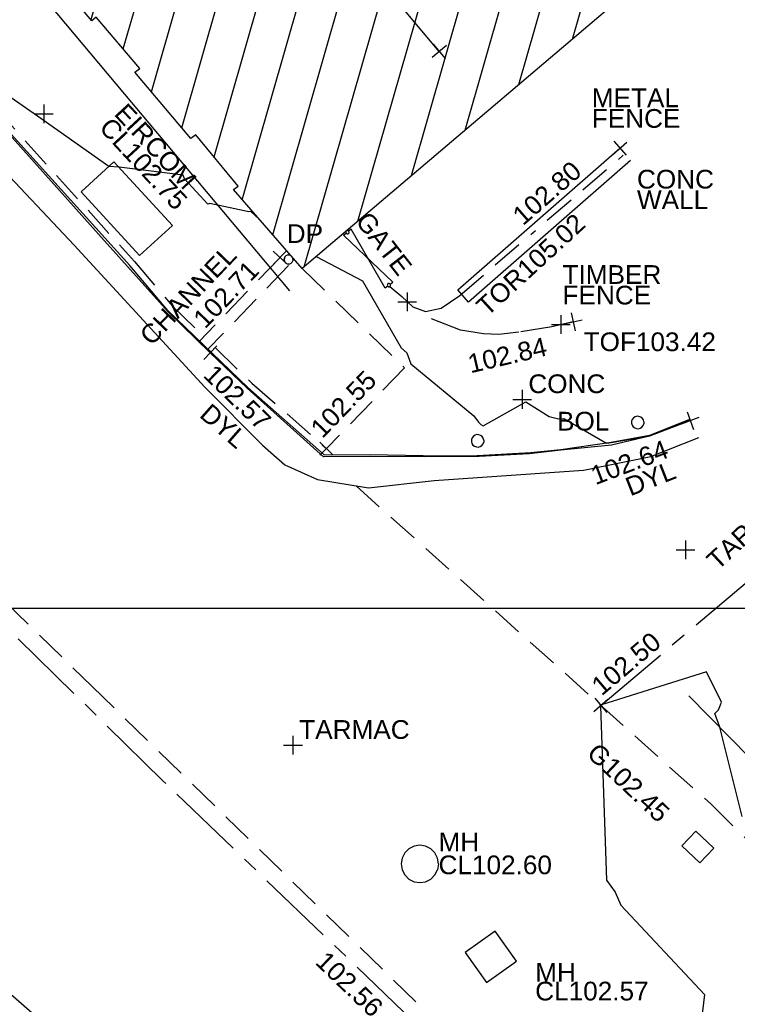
# Model space of a CAD drawing. Extents: x 635157 to 635442, y 694407 to 694910.
# Tile 74 of 104: x 635339 to 635351, y 694577 to 694593. Entities that reach past the tile are written whole.
import ezdxf

# ---------------------------------------------------------------- set-up
doc = ezdxf.new("R2010")
doc.units = 0
doc.header["$MEASUREMENT"] = 0
for name, pattern in [('BORDER', [1.75, 0.5, -0.25, 0.5, -0.25, 0, -0.25]), ('CENTER', [2, 1.25, -0.25, 0.25, -0.25]), ('DASHED', [0.75, 0.5, -0.25])]:
    doc.linetypes.add(name, pattern=pattern)
doc.layers.get('0').update_dxf_attribs({"color": 12, "linetype": 'CONTINUOUS'})
for name, color, linetype in [('BOLLARD', 132, 'CONTINUOUS'), ('BOLLARD_TXT', 132, 'CONTINUOUS'), ('BUILDING', 5, 'CONTINUOUS'), ('CHANGE_OF_SURFACE', 7, 'DASHED'), ('CHANGE_OF_SURFACE_LVL', 7, 'CONTINUOUS'), ('CHANNEL', 151, 'DASHED'), ('CHANNEL_LVL', 151, 'CONTINUOUS'), ('CHANNEL_TXT', 151, 'CONTINUOUS'), ('CONTOURS_MINOR', 132, 'CONTINUOUS'), ('DOWNPIPE', 151, 'CONTINUOUS'), ('DOWNPIPE_TXT', 151, 'CONTINUOUS'), ('EAVE', 3, 'CONTINUOUS'), ('EIRCOM_COVER', 3, 'CONTINUOUS'), ('EIRCOM_COVER_RMK', 3, 'CONTINUOUS'), ('FENCE', 32, 'BORDER'), ('FENCE_LVL', 32, 'CONTINUOUS'), ('FENCE_RMK', 32, 'CONTINUOUS'), ('FORM_LINE', 92, 'DASHED'), ('GATE', 7, 'CONTINUOUS'), ('GATE_TXT', 7, 'CONTINUOUS'), ('GULLY', 151, 'CONTINUOUS'), ('GULLY_LVL', 151, 'CONTINUOUS'), ('HATCHING', 4, 'CONTINUOUS'), ('KERB_BOTTOM', 172, 'CONTINUOUS'), ('KERB_BOTTOM_LVL', 172, 'CONTINUOUS'), ('KERB_TOP', 2, 'CONTINUOUS'), ('LAYOUTS', 9, 'CONTINUOUS'), ('MANHOLES', 12, 'CONTINUOUS'), ('MANHOLES_LVL', 12, 'CONTINUOUS'), ('MANHOLES_TXT', 12, 'CONTINUOUS'), ('MARKINGS_DASHED_WHITE', 9, 'DASHED'), ('MARKINGS_DOUBLE_YELLOW', 9, 'CONTINUOUS'), ('MARKINGS_DOUBLE_YELLOW_TXT', 9, 'CONTINUOUS'), ('MARKINGS_WHITE_LINE', 9, 'CONTINUOUS'), ('OVERHEAD_ELECTRIC', 1, 'OH_ELEC'), ('RIDGE', 6, 'CONTINUOUS'), ('RIDGE_LVL', 6, 'CONTINUOUS'), ('ROAD_CROWNLINE', 212, 'CENTER'), ('ROAD_CROWNLINE_LVL', 212, 'CONTINUOUS'), ('TEXT', 7, 'CONTINUOUS'), ('TEXT_TXT', 7, 'CONTINUOUS'), ('TOP_OF_FENCE_LEVEL', 212, 'CONTINUOUS'), ('TOP_OF_FENCE_LEVEL_TXT', 212, 'CONTINUOUS'), ('TOP_OF_RAILING_LEVEL', 212, 'CONTINUOUS'), ('TOP_OF_RAILING_LEVEL_TXT', 212, 'CONTINUOUS'), ('WALL', 12, 'CONTINUOUS'), ('WALL_LVL', 12, 'CONTINUOUS'), ('WALL_RMK', 12, 'CONTINUOUS')]:
    doc.layers.add(name, color=color, linetype=linetype)
doc.styles.add('Arial', font='arial.ttf')
doc.linetypes.add('OH_ELEC', pattern='A,4,-0.4,["OE",Arial,S=0.36,R=0,X=0,Y=-0.18],-1.2', length=5.6)

# ---------------------------------------------------------------- blocks, each defined once
blk = doc.blocks.new('MH_CIR1')
at = {"color": 0, "linetype": 'ByBlock', "flags": 128}
for points in [[(0.5, 0), (0.475, 0.154), (0.404, 0.293), (0.293, 0.404), (0.154, 0.475), (0, 0.5), (-0.154, 0.475), (-0.293, 0.404), (-0.404, 0.293), (-0.475, 0.154), (-0.5, 0), (-0.475, -0.154), (-0.404, -0.293), (-0.293, -0.404), (-0.154, -0.475), (0, -0.5), (0.154, -0.475), (0.293, -0.404), (0.404, -0.293), (0.475, -0.154)], [(0.49, 0), (0.466, 0.151), (0.396, 0.288), (0.288, 0.396), (0.151, 0.466), (0, 0.49), (-0.151, 0.466), (-0.288, 0.396), (-0.396, 0.288), (-0.466, 0.151), (-0.49, 0), (-0.466, -0.151), (-0.396, -0.288), (-0.288, -0.396), (-0.151, -0.466), (0, -0.49), (0.151, -0.466), (0.288, -0.396), (0.396, -0.288), (0.466, -0.151)], [(0.471, 0), (0.448, 0.145), (0.381, 0.276), (0.276, 0.381), (0.145, 0.448), (0, 0.471), (-0.145, 0.448), (-0.276, 0.381), (-0.381, 0.276), (-0.448, 0.145), (-0.471, 0), (-0.448, -0.145), (-0.381, -0.276), (-0.276, -0.381), (-0.145, -0.448), (0, -0.471), (0.145, -0.448), (0.276, -0.381), (0.381, -0.276), (0.448, -0.145)], [(0.471, 0), (0.448, -0.145)], [(0.49, 0), (0.466, -0.151)], [(0.5, 0), (0.475, -0.154)]]:
    blk.add_lwpolyline(points, dxfattribs=at)
blk = doc.blocks.new('SPOT')
at = {"color": 0, "linetype": 'ByBlock', "flags": 128}
for points in [[(-0.5, 0), (0.5, 0)], [(0, 0.5), (0, -0.5)]]:
    blk.add_lwpolyline(points, dxfattribs=at)
blk = doc.blocks.new('GATE')
at = {"color": 0, "linetype": 'ByBlock', "flags": 128}
for points in [[(-0.450902, 0), (-0.451904, 0.007014), (-0.455912, 0.014028), (-0.460922, 0.019038), (-0.467936, 0.023046), (-0.475952, 0.024048), (-0.482966, 0.023046), (-0.48998, 0.019038), (-0.49499, 0.014028), (-0.498998, 0.007014), (-0.5, 0), (-0.498998, -0.007014), (-0.49499, -0.014028), (-0.48998, -0.019038), (-0.482966, -0.023046), (-0.475952, -0.024048), (-0.467936, -0.023046), (-0.460922, -0.019038), (-0.455912, -0.014028), (-0.451904, -0.007014)], [(-0.475952, 0.024048), (-0.475952, 0.078156), (0.475952, -0.078156), (0.475952, -0.024048)], [(-0.475952, -0.024048), (-0.475952, -0.078156), (0.475952, 0.078156), (0.475952, 0.024048)], [(-0.450902, 0), (-0.451904, -0.007014)], [(0.5, 0), (0.498998, 0.007014), (0.49499, 0.014028), (0.48998, 0.019038), (0.482966, 0.023046), (0.475952, 0.024048), (0.467936, 0.023046), (0.460922, 0.019038), (0.455912, 0.014028), (0.451904, 0.007014), (0.450902, 0), (0.451904, -0.007014), (0.455912, -0.014028), (0.460922, -0.019038), (0.467936, -0.023046), (0.475952, -0.024048), (0.482966, -0.023046), (0.48998, -0.019038), (0.49499, -0.014028), (0.498998, -0.007014)], [(0.5, 0), (0.498998, -0.007014)]]:
    blk.add_lwpolyline(points, dxfattribs=at)
blk = doc.blocks.new('CIRCL')
at = {"color": 0, "linetype": 'ByBlock', "flags": 128}
for points in [[(0.5, 0), (0.475, 0.154), (0.404, 0.293), (0.293, 0.404), (0.154, 0.475), (0, 0.5), (-0.154, 0.475), (-0.293, 0.404), (-0.404, 0.293), (-0.475, 0.154), (-0.5, 0), (-0.475, -0.154), (-0.404, -0.293), (-0.293, -0.404), (-0.154, -0.475), (0, -0.5), (0.154, -0.475), (0.293, -0.404), (0.404, -0.293), (0.475, -0.154)], [(0.5, 0), (0.475, -0.154)]]:
    blk.add_lwpolyline(points, dxfattribs=at)

msp = doc.modelspace()

# ---------------------------------------------------------------- hatches: boundary and pattern name
at = {"layer": 'HATCHING'}
h = msp.add_hatch(dxfattribs=at)
h.set_pattern_fill('ANSI31', color=256, scale=5, angle=29)
h.paths.add_polyline_path([(635383.126, 694537.127), (635382.391, 694536.475), (635381.168, 694537.559), (635378.803, 694539.603), (635377.697, 694540.605), (635376.515, 694541.589), (635376.514, 694541.59), (635376.065, 694542.029), (635373.987, 694543.865), (635373.671, 694544.157), (635373.693, 694544.198), (635373.551, 694544.328), (635373.524, 694544.32), (635373.178, 694544.642), (635373.159, 694544.718), (635372.124, 694545.63), (635372.1, 694545.61), (635371.283, 694546.33), (635371.227, 694546.318), (635369.901, 694547.492), (635369.938, 694547.529), (635369.546, 694547.897), (635369.499, 694547.853), (635368.188, 694549.046), (635368.212, 694549.07), (635368.073, 694549.191), (635368.092, 694549.213), (635367.926, 694549.353), (635367.877, 694549.313), (635367.688, 694549.495), (635364.724, 694552.073), (635361.764, 694554.59), (635361.016, 694555.235), (635357.697, 694551.62), (635390.62, 694521.424), (635394.389, 694524.659), (635390.764, 694528.774), (635386.933, 694532.877)])
h.paths.add_polyline_path([(635375.04, 694542.238), (635375.038, 694542.236), (635375.047, 694542.235)], flags=16)
h.paths.add_polyline_path([(635375.144, 694542.302), (635375.145, 694542.303), (635375.145, 694542.305)], flags=16)
h.paths.add_polyline_path([(635375.023, 694542.248), (635375.009, 694542.261), (635375.114, 694542.367), (635375.129, 694542.354)], flags=16)
h.paths.add_polyline_path([(635374.783, 694542.419), (635374.781, 694542.417), (635374.79, 694542.416)], flags=16)
h.paths.add_polyline_path([(635374.887, 694542.483), (635374.888, 694542.484), (635374.888, 694542.486)], flags=16)
h.paths.add_polyline_path([(635374.766, 694542.429), (635374.752, 694542.442), (635374.857, 694542.548), (635374.872, 694542.535)], flags=16)
h.paths.add_polyline_path([(635392.055, 694548.539), (635387.634, 694544.147), (635388.401, 694543.446), (635391.278, 694540.784), (635393.592, 694538.676), (635395.105, 694537.24), (635396.963, 694535.426), (635399.097, 694533.362), (635400.928, 694531.6), (635403.176, 694529.45), (635405.722, 694526.928), (635409.553, 694522.994), (635413.791, 694527.117)])
h.paths.add_polyline_path([(635375.884, 694562.701), (635372.131, 694558.679), (635373.989, 694556.946), (635376.276, 694554.813), (635380.019, 694551.291), (635381.717, 694549.708), (635383.835, 694547.728), (635385.857, 694545.85), (635390.685, 694550.853)])
h.paths.add_polyline_path([(635363.024, 694587.399), (635356.617, 694581.318), (635356.773, 694581.157), (635356.004, 694580.237), (635355.585, 694579.218), (635355.426, 694578.119), (635355.577, 694577.002), (635355.984, 694576.012), (635356.678, 694575.139), (635356.485, 694574.958), (635356.693, 694574.735), (635356.754, 694574.799), (635358.757, 694572.674), (635358.7, 694572.622), (635358.909, 694572.399), (635358.962, 694572.456), (635360.656, 694570.655), (635361.072, 694570.225), (635361.009, 694570.162), (635361.215, 694569.938), (635361.283, 694569.994), (635363.472, 694567.669), (635363.411, 694567.617), (635363.617, 694567.394), (635363.675, 694567.448), (635365.854, 694565.13), (635365.798, 694565.078), (635366.007, 694564.862), (635366.068, 694564.916), (635367.636, 694563.237), (635368.156, 694562.701), (635368.092, 694562.642), (635368.313, 694562.412), (635368.377, 694562.463), (635370.712, 694560.002), (635370.654, 694559.955), (635370.864, 694559.74), (635376.69, 694565.287)])
h.paths.add_polyline_path([(635340.843, 694609.097), (635310.668, 694641.242), (635260.998, 694711.13), (635254.794, 694707.967), (635254.982, 694707.577), (635255.037, 694707.594), (635255.163, 694707.314), (635255.303, 694707.369), (635255.766, 694706.482), (635255.619, 694706.411), (635256.092, 694705.42), (635256.628, 694704.271), (635257.33, 694702.895), (635257.783, 694701.937), (635258.364, 694700.775), (635258.996, 694699.481), (635259.124, 694699.553), (635259.626, 694698.518), (635259.497, 694698.455), (635260.193, 694697.018), (635260.144, 694696.981), (635260.329, 694696.616), (635260.381, 694696.631), (635261.009, 694695.748), (635262.602, 694693.558), (635263.275, 694692.54), (635263.528, 694692.702), (635264.494, 694691.381), (635264.227, 694691.194), (635264.297, 694691.118), (635264.252, 694691.086), (635265.225, 694689.727), (635267.498, 694686.442), (635267.479, 694686.428), (635267.607, 694686.268), (635267.788, 694686.376), (635269.1, 694684.707), (635268.869, 694684.547), (635269.504, 694683.685), (635269.543, 694683.712), (635270.354, 694682.607), (635270.491, 694682.511), (635270.671, 694682.43), (635270.847, 694682.401), (635271.107, 694682.488), (635271.918, 694681.42), (635272.84, 694680.278), (635272.364, 694679.954), (635272.854, 694679.329), (635272.812, 694679.297), (635272.932, 694679.124), (635273.014, 694679.177), (635273.648, 694678.217), (635273.694, 694678.243), (635274.241, 694677.393), (635274.322, 694677.452), (635274.91, 694676.606), (635274.861, 694676.575), (635274.92, 694676.482), (635276.416, 694674.246), (635277.193, 694673.114), (635278.058, 694671.847), (635279.242, 694670.079), (635279.079, 694669.979), (635279.249, 694669.748), (635279.32, 694669.803), (635279.542, 694669.455), (635279.651, 694669.54), (635282.053, 694666.055), (635281.964, 694665.988), (635282.084, 694665.805), (635282.134, 694665.84), (635282.536, 694665.275), (635282.487, 694665.236), (635282.613, 694665.058), (635282.682, 694665.104), (635283.819, 694663.481), (635283.741, 694663.42), (635283.859, 694663.248), (635283.93, 694663.291), (635284.117, 694662.979), (635284.029, 694662.9), (635284.165, 694662.734), (635284.275, 694662.815), (635285.778, 694660.802), (635285.666, 694660.718), (635285.705, 694660.654), (635285.764, 694660.703), (635286.193, 694660.137), (635286.93, 694659.112), (635288.509, 694656.867), (635289.051, 694656.088), (635290.225, 694654.445), (635290.724, 694653.781), (635292.372, 694651.445), (635293.989, 694649.178), (635296.004, 694646.335), (635295.947, 694646.294), (635296.987, 694644.887), (635298.142, 694643.179), (635299.048, 694641.89), (635299.21, 694641.681), (635300.475, 694640.048), (635301.031, 694639.284), (635302.386, 694637.532), (635304.433, 694634.847), (635304.403, 694634.821), (635304.583, 694634.617), (635304.626, 694634.651), (635306.232, 694632.553), (635306.822, 694631.695), (635306.918, 694631.74), (635306.955, 694631.718), (635307.058, 694631.782), (635307.945, 694630.615), (635308.029, 694630.507), (635308.555, 694629.816), (635308.651, 694629.703), (635308.717, 694629.612), (635309.21, 694628.764), (635309.273, 694628.57), (635309.343, 694628.377), (635309.955, 694627.62), (635311.07, 694628.5), (635311.462, 694627.992), (635311.401, 694627.955), (635311.521, 694627.794), (635311.582, 694627.838), (635312.298, 694626.916), (635312.23, 694626.858), (635312.347, 694626.703), (635312.411, 694626.747), (635313.011, 694625.977), (635312.943, 694625.923), (635313.061, 694625.762), (635313.122, 694625.806), (635313.639, 694625.127), (635313.58, 694625.083), (635313.691, 694624.924), (635313.764, 694624.97), (635314.35, 694624.186), (635314.284, 694624.142), (635314.403, 694623.987), (635314.462, 694624.024), (635315.019, 694623.294), (635314.962, 694623.257), (635315.075, 694623.095), (635315.122, 694623.129), (635315.752, 694622.303), (635315.693, 694622.247), (635315.82, 694622.102), (635315.889, 694622.154), (635316.357, 694621.544), (635317.722, 694619.845), (635318.742, 694618.632), (635319.225, 694618.053), (635319.524, 694617.632), (635320.928, 694615.953), (635322.544, 694614.007), (635323.254, 694613.14), (635323.203, 694613.102), (635323.369, 694612.916), (635323.489, 694613.036), (635325.36, 694610.767), (635325.953, 694610.086), (635325.771, 694609.939), (635325.938, 694609.75), (635326.002, 694609.776), (635327.112, 694608.412), (635328.448, 694606.818), (635329.242, 694605.88), (635329.34, 694605.73), (635329.773, 694605.271), (635329.862, 694605.34), (635331.264, 694603.652), (635331.085, 694603.49), (635331.153, 694603.397), (635331.247, 694603.446), (635331.543, 694603.11), (635331.433, 694603.021), (635331.597, 694602.826), (635331.705, 694602.906), (635332.418, 694602.056), (635332.994, 694601.365), (635335.075, 694598.87), (635334.94, 694598.76), (635335.115, 694598.559), (635335.237, 694598.656), (635335.362, 694598.51), (635335.332, 694598.483), (635336.798, 694596.765), (635336.874, 694596.826), (635337.55, 694596.014), (635337.477, 694595.946), (635339.6, 694593.424), (635340.215, 694592.695), (635340.284, 694592.75), (635340.984, 694591.926), (635340.903, 694591.872), (635341.801, 694590.804), (635341.881, 694590.867), (635342.556, 694590.041), (635342.482, 694589.987), (635343.585, 694588.723), (635344.318, 694589.348), (635353.835, 694597.429)])
h.paths.add_polyline_path([(635382.744, 694536.758), (635383.892, 694535.484), (635384.233, 694535.791), (635383.086, 694537.065)], flags=24)
h.paths.add_polyline_path([(635381.965, 694534.404), (635383.024, 694533.025), (635383.388, 694533.305), (635382.33, 694534.683)], flags=24)
h.paths.add_polyline_path([(635372.431, 694540.666), (635373.727, 694539.508), (635374.034, 694539.851), (635372.738, 694541.009)], flags=24)
h.paths.add_polyline_path([(635365.816, 694546.463), (635367.09, 694545.282), (635367.402, 694545.619), (635366.128, 694546.8)], flags=24)
h.paths.add_polyline_path([(635359.556, 694551.748), (635360.86, 694550.599), (635361.164, 694550.944), (635359.86, 694552.093)], flags=24)
h.paths.add_polyline_path([(635393.406, 694524.392), (635394.138, 694524.392), (635394.138, 694524.842), (635393.406, 694524.842)], flags=24)
h.paths.add_polyline_path([(635373.073, 694543.169), (635373.806, 694543.169), (635373.806, 694543.619), (635373.073, 694543.619)], flags=24)
h.paths.add_polyline_path([(635366.503, 694549.035), (635367.235, 694549.035), (635367.235, 694549.485), (635366.503, 694549.485)], flags=24)
h.paths.add_polyline_path([(635374.002, 694541.799), (635374.897, 694541.799), (635374.897, 694542.249), (635374.002, 694542.249)], flags=24)
h.paths.add_polyline_path([(635380.612, 694536.067), (635382.608, 694536.067), (635382.608, 694536.533), (635380.612, 694536.533)], flags=24)
h.paths.add_polyline_path([(635361.368, 694554.115), (635362.457, 694553.216), (635362.753, 694553.576), (635361.664, 694554.474)], flags=24)
h.paths.add_polyline_path([(635371.614, 694545.258), (635372.643, 694544.29), (635372.962, 694544.629), (635371.933, 694545.597)], flags=24)
h.paths.add_polyline_path([(635378.099, 694539.452), (635379.136, 694538.494), (635379.452, 694538.836), (635378.415, 694539.794)], flags=24)
h.paths.add_polyline_path([(635385.395, 694533.514), (635386.396, 694532.517), (635386.725, 694532.847), (635385.724, 694533.844)], flags=24)
h.paths.add_polyline_path([(635389.274, 694529.463), (635390.229, 694528.423), (635390.572, 694528.738), (635389.616, 694529.778)], flags=24)
h.paths.add_polyline_path([(635387.681, 694544.171), (635388.946, 694543.014), (635389.256, 694543.353), (635387.991, 694544.51)], flags=24)
h.paths.add_polyline_path([(635394.829, 694537.606), (635396.057, 694536.41), (635396.378, 694536.74), (635395.149, 694537.936)], flags=24)
h.paths.add_polyline_path([(635408.09, 694524.636), (635409.301, 694523.422), (635409.627, 694523.747), (635408.416, 694524.961)], flags=24)
h.paths.add_polyline_path([(635390.548, 694545.749), (635391.829, 694544.575), (635392.14, 694544.914), (635390.859, 694546.088)], flags=24)
h.paths.add_polyline_path([(635397.846, 694539.777), (635399.094, 694538.569), (635399.414, 694538.899), (635398.166, 694540.108)], flags=24)
h.paths.add_polyline_path([(635404.16, 694532.598), (635405.384, 694531.365), (635405.71, 694531.689), (635404.486, 694532.922)], flags=24)
h.paths.add_polyline_path([(635394.539, 694537.736), (635395.271, 694537.736), (635395.271, 694538.186), (635394.539, 694538.186)], flags=25)
h.paths.add_polyline_path([(635390.658, 694541.517), (635391.702, 694540.565), (635392.015, 694540.909), (635390.972, 694541.861)], flags=24)
h.paths.add_polyline_path([(635398.212, 694534.418), (635399.253, 694533.464), (635399.568, 694533.807), (635398.526, 694534.761)], flags=24)
h.paths.add_polyline_path([(635406.678, 694526.264), (635407.691, 694525.28), (635408.016, 694525.614), (635407.002, 694526.598)], flags=24)
h.paths.add_polyline_path([(635372.537, 694558.388), (635373.787, 694557.214), (635374.102, 694557.549), (635372.852, 694558.723)], flags=24)
h.paths.add_polyline_path([(635375.46, 694560.145), (635376.727, 694558.956), (635377.042, 694559.292), (635375.774, 694560.48)], flags=24)
h.paths.add_polyline_path([(635385.524, 694550.725), (635386.792, 694549.536), (635387.106, 694549.872), (635385.839, 694551.06)], flags=24)
h.paths.add_polyline_path([(635385.34, 694546.201), (635386.072, 694546.201), (635386.072, 694546.651), (635385.34, 694546.651)], flags=25)
h.paths.add_polyline_path([(635372.71, 694558.5), (635374.473, 694558.5), (635374.473, 694558.966), (635372.71, 694558.966)], flags=24)
h.paths.add_polyline_path([(635375.135, 694556.049), (635376.179, 694555.097), (635376.493, 694555.441), (635375.449, 694556.393)], flags=24)
h.paths.add_polyline_path([(635381.928, 694549.628), (635382.961, 694548.665), (635383.279, 694549.006), (635382.245, 694549.968)], flags=24)
h.paths.add_polyline_path([(635368.921, 694560.667), (635370.096, 694559.419), (635370.431, 694559.735), (635369.255, 694560.983)], flags=9)
h.paths.add_polyline_path([(635373.432, 694566.114), (635374.592, 694564.82), (635374.934, 694565.126), (635373.775, 694566.421)], flags=24)
h.paths.add_polyline_path([(635358.701, 694582.255), (635359.861, 694580.96), (635360.203, 694581.267), (635359.044, 694582.561)], flags=24)
h.paths.add_polyline_path([(635371.083, 694559.997), (635372.004, 694559.085), (635372.332, 694559.415), (635371.411, 694560.327)], flags=9)
h.paths.add_polyline_path([(635358.317, 694572.055), (635359.314, 694571.088), (635359.638, 694571.422), (635358.641, 694572.389)], flags=25)
h.paths.add_polyline_path([(635359.634, 694572.058), (635360.605, 694571.032), (635360.943, 694571.352), (635359.972, 694572.378)], flags=24)
h.paths.add_polyline_path([(635366.612, 694564.608), (635367.582, 694563.581), (635367.921, 694563.901), (635366.951, 694564.928)], flags=24)
h.paths.add_polyline_path([(635277.397, 694671.63), (635278.358, 694670.21), (635278.738, 694670.467), (635277.778, 694671.887)], flags=25)
h.paths.add_polyline_path([(635289.693, 694653.977), (635290.679, 694652.575), (635291.055, 694652.839), (635290.068, 694654.241)], flags=25)
h.paths.add_polyline_path([(635321.171, 694614.358), (635322.266, 694613.039), (635322.619, 694613.332), (635321.524, 694614.652)], flags=25)
h.paths.add_polyline_path([(635326.786, 694607.556), (635327.879, 694606.235), (635328.233, 694606.528), (635327.141, 694607.849)], flags=25)
h.paths.add_polyline_path([(635334.893, 694597.806), (635335.995, 694596.492), (635336.347, 694596.787), (635335.245, 694598.101)], flags=25)
h.paths.add_polyline_path([(635328.987, 694605.239), (635330.079, 694603.916), (635330.433, 694604.209), (635329.342, 694605.531)], flags=25)
h.paths.add_polyline_path([(635310.623, 694628.146), (635311.638, 694626.764), (635312.009, 694627.037), (635310.993, 694628.418)], flags=25)
h.paths.add_polyline_path([(635308.013, 694629.017), (635309.051, 694627.653), (635309.417, 694627.931), (635308.379, 694629.296)], flags=25)
h.paths.add_polyline_path([(635287.822, 694656.716), (635288.803, 694655.31), (635289.18, 694655.573), (635288.199, 694656.979)], flags=25)
h.paths.add_polyline_path([(635289.3, 694661.422), (635290.306, 694660.008), (635290.674, 694660.27), (635289.668, 694661.684)], flags=24)
h.paths.add_polyline_path([(635287.328, 694664.72), (635288.335, 694663.307), (635288.703, 694663.569), (635287.696, 694664.982)], flags=24)
h.paths.add_polyline_path([(635276.791, 694679.468), (635277.799, 694678.053), (635278.174, 694678.32), (635277.165, 694679.735)], flags=24)
h.paths.add_polyline_path([(635263.589, 694698.107), (635264.562, 694696.668), (635264.943, 694696.925), (635263.969, 694698.365)], flags=24)
h.paths.add_polyline_path([(635300.234, 694646.926), (635301.227, 694645.5), (635301.604, 694645.763), (635300.611, 694647.189)], flags=24)
h.paths.add_polyline_path([(635314.377, 694630.573), (635315.421, 694629.184), (635315.789, 694629.46), (635314.745, 694630.85)], flags=24)
h.paths.add_polyline_path([(635302.728, 694644.374), (635303.77, 694642.983), (635304.138, 694643.258), (635303.097, 694644.65)], flags=24)
h.paths.add_polyline_path([(635306.117, 694640.277), (635307.141, 694638.874), (635307.513, 694639.145), (635306.488, 694640.548)], flags=24)
h.paths.add_polyline_path([(635321.417, 694621.193), (635322.521, 694619.851), (635322.876, 694620.143), (635321.772, 694621.485)], flags=24)
h.paths.add_polyline_path([(635326.11, 694614.754), (635327.214, 694613.412), (635327.569, 694613.704), (635326.465, 694615.046)], flags=24)
h.paths.add_polyline_path([(635332.721, 694606.876), (635333.831, 694605.539), (635334.185, 694605.833), (635333.075, 694607.17)], flags=24)
h.paths.add_polyline_path([(635339.319, 694599.986), (635340.436, 694598.655), (635340.788, 694598.95), (635339.671, 694600.282)], flags=24)
h.paths.add_polyline_path([(635344.525, 694593.796), (635345.642, 694592.464), (635345.994, 694592.759), (635344.877, 694594.091)], flags=24)
h.paths.add_polyline_path([(635344.311, 694589.488), (635345.109, 694588.467), (635345.476, 694588.754), (635344.677, 694589.775)], flags=9)
h.paths.add_polyline_path([(635323.733, 694611.065), (635324.661, 694609.969), (635325.016, 694610.27), (635324.088, 694611.366)], flags=25)
h.paths.add_polyline_path([(635296.758, 694643.381), (635297.593, 694642.213), (635297.971, 694642.483), (635297.136, 694643.651)], flags=25)
h.paths.add_polyline_path([(635294.822, 694647.95), (635295.559, 694647.95), (635295.559, 694648.416), (635294.822, 694648.416)], flags=25)
h.paths.add_polyline_path([(635290.196, 694654.343), (635290.928, 694654.343), (635290.928, 694654.793), (635290.196, 694654.793)], flags=25)
h.paths.add_polyline_path([(635294.588, 694648.28), (635295.32, 694648.28), (635295.32, 694648.73), (635294.588, 694648.73)], flags=25)
h.paths.add_polyline_path([(635306.518, 694632.205), (635307.25, 694632.205), (635307.25, 694632.655), (635306.518, 694632.655)], flags=24)
h.paths.add_polyline_path([(635317.842, 694619.703), (635318.574, 694619.703), (635318.574, 694620.153), (635317.842, 694620.153)], flags=25)
h.paths.add_polyline_path([(635329.711, 694605.428), (635330.444, 694605.428), (635330.444, 694605.878), (635329.711, 694605.878)], flags=24)
h.paths.add_polyline_path([(635343.261, 694589.056), (635343.993, 694589.056), (635343.993, 694589.506), (635343.261, 694589.506)], flags=25)
h.paths.add_polyline_path([(635309.576, 694628.379), (635310.617, 694628.379), (635310.617, 694628.844), (635309.576, 694628.844)], flags=24)
h.paths.add_polyline_path([(635340.2, 694590.968), (635341.541, 694589.522), (635341.882, 694589.838), (635340.541, 694591.284)], flags=25)
h.paths.add_polyline_path([(635340.442, 694591.192), (635341.687, 694589.849), (635342.028, 694590.166), (635340.783, 694591.509)], flags=25)
h.paths.add_polyline_path([(635286.101, 694660.506), (635286.917, 694659.353), (635287.297, 694659.622), (635286.481, 694660.775)], flags=24)
h.paths.add_polyline_path([(635289.117, 694656.561), (635289.897, 694655.383), (635290.285, 694655.64), (635289.505, 694656.818)], flags=24)
h.paths.add_polyline_path([(635292.723, 694652.123), (635293.489, 694650.936), (635293.88, 694651.188), (635293.115, 694652.375)], flags=24)
h.paths.add_polyline_path([(635295.154, 694647.899), (635295.962, 694646.741), (635296.343, 694647.007), (635295.536, 694648.166)], flags=24)
h.paths.add_polyline_path([(635301.236, 694639.307), (635302.063, 694638.162), (635302.44, 694638.434), (635301.614, 694639.58)], flags=24)
h.paths.add_polyline_path([(635305.299, 694634.449), (635306.127, 694633.305), (635306.504, 694633.578), (635305.676, 694634.722)], flags=24)
h.paths.add_polyline_path([(635308.082, 694631.11), (635308.937, 694629.986), (635309.308, 694630.268), (635308.453, 694631.392)], flags=24)
h.paths.add_polyline_path([(635311.392, 694628.453), (635312.221, 694627.31), (635312.598, 694627.583), (635311.768, 694628.726)], flags=24)
h.paths.add_polyline_path([(635312.542, 694627.118), (635313.388, 694625.987), (635313.761, 694626.267), (635312.914, 694627.397)], flags=24)
h.paths.add_polyline_path([(635316.603, 694621.593), (635317.465, 694620.474), (635317.834, 694620.758), (635316.972, 694621.877)], flags=24)
h.paths.add_polyline_path([(635319.39, 694617.975), (635320.316, 694616.908), (635320.668, 694617.214), (635319.742, 694618.28)], flags=24)
h.paths.add_polyline_path([(635322.822, 694613.451), (635323.56, 694613.451), (635323.56, 694613.917), (635322.822, 694613.917)], flags=25)
h.paths.add_polyline_path([(635325.193, 694611.233), (635326.081, 694610.134), (635326.443, 694610.427), (635325.555, 694611.526)], flags=24)
h.paths.add_polyline_path([(635328.547, 694606.999), (635329.5, 694605.957), (635329.844, 694606.271), (635328.891, 694607.313)], flags=24)
h.paths.add_polyline_path([(635330.018, 694605.16), (635330.94, 694604.09), (635331.293, 694604.393), (635330.371, 694605.464)], flags=24)
h.paths.add_polyline_path([(635332.93, 694601.622), (635333.842, 694600.543), (635334.197, 694600.844), (635333.286, 694601.923)], flags=24)
h.paths.add_polyline_path([(635338.789, 694594.985), (635339.747, 694593.947), (635340.09, 694594.263), (635339.131, 694595.301)], flags=24)
h.paths.add_polyline_path([(635271.708, 694679.383), (635272.751, 694678.025), (635273.109, 694678.301), (635272.066, 694679.658)], flags=25)
h.paths.add_polyline_path([(635283.749, 694662.265), (635284.714, 694660.848), (635285.094, 694661.106), (635284.129, 694662.524)], flags=25)
h.paths.add_polyline_path([(635267.26, 694685.32), (635268.305, 694683.96), (635268.669, 694684.24), (635267.625, 694685.6)], flags=25)
h.paths.add_polyline_path([(635258.819, 694698.181), (635259.576, 694696.643), (635259.989, 694696.846), (635259.231, 694698.384)], flags=25)
h.paths.add_polyline_path([(635254.141, 694707.654), (635254.898, 694706.116), (635255.31, 694706.319), (635254.553, 694707.857)], flags=9)
h.paths.add_polyline_path([(635261.038, 694702.064), (635261.816, 694700.513), (635262.22, 694700.715), (635261.442, 694702.266)], flags=24)
h.paths.add_polyline_path([(635257.727, 694708.913), (635258.469, 694707.341), (635258.885, 694707.537), (635258.143, 694709.109)], flags=24)
h.paths.add_polyline_path([(635272.596, 694679.499), (635273.474, 694680.057), (635273.224, 694680.45), (635272.346, 694679.892)], flags=25)
h.paths.add_polyline_path([(635282.458, 694665.472), (635283.283, 694664.325), (635283.661, 694664.597), (635282.836, 694665.744)], flags=24)
h.paths.add_polyline_path([(635280.995, 694668.931), (635281.819, 694667.784), (635282.197, 694668.055), (635281.373, 694669.203)], flags=24)
h.paths.add_polyline_path([(635277.625, 694673.751), (635278.387, 694672.561), (635278.779, 694672.812), (635278.017, 694674.002)], flags=24)
h.paths.add_polyline_path([(635274.282, 694677.729), (635275.121, 694676.592), (635275.496, 694676.869), (635274.657, 694678.005)], flags=24)
h.paths.add_polyline_path([(635273.195, 694679.797), (635274.051, 694678.674), (635274.422, 694678.956), (635273.565, 694680.079)], flags=24)
h.paths.add_polyline_path([(635271.568, 694682.18), (635272.401, 694681.039), (635272.777, 694681.314), (635271.944, 694682.455)], flags=24)
h.paths.add_polyline_path([(635265.934, 694690.424), (635266.72, 694689.25), (635267.107, 694689.509), (635266.321, 694690.683)], flags=24)
h.paths.add_polyline_path([(635263.542, 694692.787), (635264.367, 694691.64), (635264.745, 694691.912), (635263.92, 694693.059)], flags=24)
h.paths.add_polyline_path([(635259.047, 694699.801), (635259.71, 694698.554), (635260.122, 694698.773), (635259.458, 694700.02)], flags=24)
h.paths.add_polyline_path([(635256.657, 694704.671), (635257.329, 694703.429), (635257.738, 694703.651), (635257.066, 694704.893)], flags=24)
h.paths.add_polyline_path([(635255.185, 694707.631), (635255.853, 694706.387), (635256.264, 694706.607), (635255.595, 694707.852)], flags=24)
h.paths.add_polyline_path([(635285.757, 694661.734), (635286.652, 694661.734), (635286.652, 694662.184), (635285.757, 694662.184)], flags=24)
h.paths.add_polyline_path([(635256.761, 694701.55), (635257.738, 694699.836), (635258.143, 694700.067), (635257.166, 694701.781)], flags=25)
h.paths.add_polyline_path([(635257.048, 694701.714), (635257.575, 694700.79), (635257.979, 694701.02), (635257.452, 694701.944)], flags=25)

# ---------------------------------------------------------------- linework, layer by layer
at = {"layer": 'BUILDING'}
msp.add_polyline3d([(635353.835, 694597.429, 102.806), (635344.318, 694589.348, 102.825), (635343.585, 694588.723, 102.717), (635342.482, 694589.987, 102.77), (635342.556, 694590.041, 102.777), (635341.881, 694590.867, 102.78), (635341.801, 694590.804, 102.773), (635340.903, 694591.872, 102.795), (635340.984, 694591.926, 102.801), (635340.284, 694592.75, 102.806), (635340.215, 694592.695, 102.803), (635339.6, 694593.424, 102.812)], dxfattribs=at)
at = {"layer": 'CHANGE_OF_SURFACE'}
for points in [[(635327.748, 694603.975, 102.809), (635329.293, 694602.137, 102.783), (635329.593, 694601.784, 102.797), (635331.618, 694599.366, 102.837), (635334.729, 694595.795, 102.8), (635338.139, 694591.88, 102.747), (635340.896, 694588.834, 102.696), (635341.503, 694588.119, 102.627), (635341.958, 694587.679, 102.606)], [(635343.585, 694588.723, 102.717), (635345.225, 694587.129, 102.745), (635343.973, 694585.836, 102.548)], [(635342.185, 694587.459, 102.596), (635342.777, 694586.886, 102.569), (635343.973, 694585.836, 102.548)]]:
    msp.add_polyline3d(points, dxfattribs=at)
at = {"layer": 'CHANNEL'}
for points in [[(635343.229, 694588.899, 102.709), (635341.939, 694587.558, 102.604)], [(635343.364, 694588.769, 102.709), (635342.074, 694587.429, 102.604)]]:
    msp.add_polyline3d(points, dxfattribs=at)
at = {"layer": 'CONTOURS_MINOR'}
for points in [[(635342.899, 694589.509, 102.75), (635342.758, 694589.637, 102.75), (635342.727, 694589.63, 102.75), (635342.105, 694589.765, 102.75), (635342.074, 694589.753, 102.75), (635341.698, 694590.162, 102.75), (635341.677, 694590.221, 102.75), (635340.649, 694590.346, 102.75), (635340.486, 694590.359, 102.75), (635339.341, 694591.165, 102.75), (635338.249, 694591.923, 102.75), (635338.206, 694591.951, 102.75), (635338.126, 694592.024, 102.75), (635337.948, 694592.099, 102.75), (635337.874, 694592.034, 102.75), (635334.992, 694595.327, 102.75)], [(635343.809, 694588.914, 102.75), (635344.55, 694588.525, 102.75), (635345.167, 694587.453, 102.75), (635345.258, 694587.372, 102.75), (635345.322, 694587.195, 102.75), (635346.332, 694586.361, 102.75), (635346.411, 694586.257, 102.75), (635346.447, 694586.221, 102.75), (635346.486, 694586.202, 102.75), (635347.165, 694586.583, 102.75), (635347.539, 694586.348, 102.75), (635347.692, 694586.314, 102.75), (635347.777, 694586.317, 102.75), (635348.459, 694585.925, 102.75), (635348.536, 694585.935, 102.75), (635349.065, 694586.024, 102.75), (635349.147, 694586.043, 102.75), (635349.697, 694586.265, 102.75), (635349.793, 694586.301, 102.75)], [(635350.633, 694579.936, 102.5), (635350.278, 694581.369, 102.5), (635350.194, 694581.588, 102.5), (635350.254, 694581.649, 102.5), (635350.288, 694581.73, 102.5), (635350.301, 694581.772, 102.5), (635350.064, 694582.259, 102.5), (635348.377, 694581.727, 102.5), (635348.368, 694581.728, 102.5), (635348.353, 694581.734, 102.5), (635348.364, 694581.709, 102.5), (635348.461, 694578.917, 102.5), (635348.598, 694578.723, 102.5), (635348.69, 694578.517, 102.5), (635350.028, 694577.087, 102.5), (635349.76, 694574.814, 102.5)]]:
    msp.add_polyline3d(points, dxfattribs=at)
at = {"layer": 'EAVE'}
msp.add_polyline3d([(635335.141, 694598.191, 111.589), (635343.381, 694588.362, 111.526)], dxfattribs=at)
at = {"layer": 'EIRCOM_COVER'}
msp.add_polyline3d([(635340.568, 694590.434, 102.753), (635340.04, 694589.952, 102.733), (635340.976, 694588.929, 102.698), (635341.504, 694589.411, 102.718)], close=True, dxfattribs=at)
at = {"layer": 'FENCE'}
for points in [[(635344.99, 694588.434, 102.765), (635345.178, 694588.272, 102.765), (635345.359, 694588.107, 102.765), (635345.56, 694588.032, 102.765), (635345.808, 694588.086, 102.765), (635346.107, 694588.291, 102.765), (635348.84, 694590.635, 102.765)], [(635347.925, 694587.867, 102.84), (635347.582, 694587.787, 102.836), (635347.055, 694587.703, 102.824), (635346.737, 694587.666, 102.816), (635346.489, 694587.674, 102.807), (635346.121, 694587.735, 102.791), (635345.558, 694587.955, 102.771)]]:
    msp.add_polyline3d(points, dxfattribs=at)
at = {"layer": 'FORM_LINE'}
msp.add_polyline3d([(635344.446, 694585.238, 102.553), (635350.131, 694580.139, 102.483), (635352.753, 694577.539, 102.58)], dxfattribs=at)
at = {"layer": 'GULLY'}
msp.add_polyline3d([(635349.666, 694579.468, 102.45), (635349.89, 694579.705, 102.445), (635350.179, 694579.432, 102.439), (635349.955, 694579.195, 102.444)], close=True, dxfattribs=at)
at = {"layer": 'KERB_BOTTOM'}
msp.add_polyline3d([(635349.803, 694586.284, 102.642), (635349.151, 694586.037, 102.628), (635348.538, 694585.889, 102.619), (635347.727, 694585.811, 102.602), (635347.218, 694585.752, 102.595), (635346.418, 694585.71, 102.581), (635345.551, 694585.703, 102.569), (635344.683, 694585.708, 102.565), (635343.926, 694585.705, 102.542), (635342.7, 694586.804, 102.559), (635342.111, 694587.373, 102.572), (635341.435, 694588.027, 102.587), (635340.322, 694589.271, 102.589), (635338.038, 694591.823, 102.628), (635335.428, 694594.808, 102.686), (635334.683, 694595.661, 102.702), (635331.536, 694599.279, 102.739), (635328.914, 694602.395, 102.784), (635328.269, 694603.161, 102.795), (635326.962, 694604.706, 102.824), (635324.414, 694607.782, 102.892)], dxfattribs=at)
at = {"layer": 'KERB_TOP'}
msp.add_polyline3d([(635349.791, 694586.304, 102.771), (635349.146, 694586.044, 102.77), (635348.536, 694585.936, 102.753), (635347.729, 694585.818, 102.721), (635347.246, 694585.767, 102.696), (635346.386, 694585.722, 102.697), (635345.813, 694585.713, 102.59), (635344.951, 694585.73, 102.578), (635343.935, 694585.737, 102.548), (635342.71, 694586.813, 102.569), (635341.43, 694588.051, 102.627), (635340.822, 694588.768, 102.696), (635338.065, 694591.814, 102.747), (635334.654, 694595.73, 102.8), (635331.543, 694599.301, 102.837), (635329.517, 694601.72, 102.797), (635329.217, 694602.073, 102.783), (635327.609, 694603.985, 102.81), (635326.962, 694604.752, 102.92), (635324.418, 694607.814, 102.971)], dxfattribs=at)
at = {"layer": 'LAYOUTS', "linetype": 'ByBlock'}
msp.add_lwpolyline([(635281.698, 694488.675), (635441.898, 694488.675), (635441.898, 694583.275), (635281.698, 694583.275)], close=True, dxfattribs=at)
at = {"layer": 'MANHOLES'}
msp.add_polyline3d([(635347.017, 694577.62, 102.574), (635346.676, 694578.101, 102.574), (635346.195, 694577.76, 102.587), (635346.536, 694577.279, 102.587)], close=True, dxfattribs=at)
at = {"layer": 'MARKINGS_DASHED_WHITE'}
msp.add_polyline3d([(635314.845, 694608.244, 103.139), (635318.629, 694604.093, 103.042), (635326.913, 694595.404, 102.895), (635335.078, 694587.037, 102.762), (635340.212, 694582.027, 102.673), (635348.756, 694573.706, 102.521), (635355.519, 694567.402, 102.366), (635362.002, 694561.583, 102.23), (635370.435, 694553.951, 102.026), (635378.967, 694546.407, 101.852), (635387.224, 694538.74, 101.64), (635393.798, 694532.215, 101.453), (635399.967, 694525.73, 101.271), (635407.685, 694516.798, 101.057), (635413.095, 694510.244, 100.898), (635419.86, 694501.51, 100.699)], dxfattribs=at)
at = {"layer": 'MARKINGS_DOUBLE_YELLOW'}
msp.add_polyline3d([(635338.639, 694590.466, 102.624), (635339.931, 694589.098, 102.592), (635342.026, 694586.821, 102.563), (635342.948, 694585.89, 102.554), (635343.308, 694585.573, 102.55), (635343.828, 694585.338, 102.544), (635344.646, 694585.206, 102.556), (635345.697, 694585.326, 102.562), (635348.092, 694585.488, 102.598), (635349.168, 694585.708, 102.611), (635349.941, 694586.012, 102.634)], dxfattribs=at)
at = {"layer": 'MARKINGS_WHITE_LINE'}
msp.add_polyline3d([(635352.381, 694579.228, 102.559), (635349.781, 694581.875, 102.486)], dxfattribs=at)
at = {"layer": 'OVERHEAD_ELECTRIC'}
msp.add_polyline3d([(635285.922, 694625.312, 110.339), (635305.263, 694608.054, 110.525), (635325.798, 694588.578, 110.433), (635345.704, 694571.146, 110.061), (635362.32, 694556.472, 109.758), (635381.367, 694539.653, 109.395), (635383.14, 694537.133, 105.712)], dxfattribs=at)
at = {"layer": 'RIDGE'}
msp.add_polyline3d([(635345.779, 694592.203, 114.969), (635339.213, 694600.034, 115.008)], dxfattribs=at)
at = {"layer": 'ROAD_CROWNLINE'}
for points in [[(635403.309, 694521.584, 101.169), (635399.786, 694525.612, 101.255), (635396.604, 694529.001, 101.35), (635393.678, 694532.117, 101.437), (635389.613, 694536.149, 101.559), (635387.129, 694538.612, 101.633), (635382.343, 694543.013, 101.761), (635378.845, 694546.23, 101.855), (635374.913, 694549.706, 101.932), (635370.468, 694553.635, 102.018), (635367.442, 694556.352, 102.092), (635361.957, 694561.277, 102.226), (635360.005, 694563.038, 102.266), (635352.582, 694569.738, 102.42), (635352.46, 694569.848, 102.422), (635345.364, 694576.659, 102.564), (635341.352, 694580.51, 102.645), (635338.187, 694583.623, 102.699), (635331.587, 694590.115, 102.813), (635331.072, 694590.649, 102.822), (635324.124, 694597.841, 102.941)], [(635348.369, 694581.72, 102.5), (635351.805, 694584.625, 102.586)]]:
    msp.add_polyline3d(points, dxfattribs=at)
at = {"layer": 'WALL'}
msp.add_polyline3d([(635348.845, 694590.455, 102.801), (635346.249, 694588.184, 102.8), (635346.078, 694588.38, 102.8), (635348.674, 694590.651, 102.801)], dxfattribs=at)

# ---------------------------------------------------------------- block references
at = {"layer": 'BOLLARD', "xscale": 0.2, "yscale": 0.2, "zscale": 0.2, "rotation": 6.550777}
for p in [(635348.96, 694586.254, 102.813), (635346.394, 694585.96, 102.738)]:
    msp.add_blockref('CIRCL', p, dxfattribs=at)
at = {"layer": 'CHANGE_OF_SURFACE_LVL', "xscale": 0.3, "yscale": 0.3, "zscale": 0.3, "rotation": 45.91451299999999}
msp.add_blockref('SPOT', (635343.973, 694585.836, 102.548), dxfattribs=at)
at = {"layer": 'CHANNEL_LVL', "xscale": 0.3, "yscale": 0.3, "zscale": 0.3, "rotation": 46.11214100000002}
msp.add_blockref('SPOT', (635343.229, 694588.899, 102.709), dxfattribs=at)
at = {"layer": 'DOWNPIPE', "xscale": 0.15, "yscale": 0.15, "zscale": 0.15}
msp.add_blockref('MH_CIR1', (635343.365, 694588.867, 102.706), dxfattribs=at)
at = {"layer": 'FENCE_LVL', "xscale": 0.3, "yscale": 0.3, "zscale": 0.3, "rotation": 13.128741}
msp.add_blockref('SPOT', (635347.925, 694587.867, 102.84), dxfattribs=at)
at = {"layer": 'GATE', "xscale": 1.132508, "rotation": 128.044376}
msp.add_blockref('GATE', (635344.641, 694588.88, 102.765), dxfattribs=at)
at = {"layer": 'KERB_BOTTOM_LVL', "xscale": 0.3, "yscale": 0.3, "zscale": 0.3}
for p, rotation in [((635342.111, 694587.373, 102.572), 315.967133), ((635349.803, 694586.284, 102.642), 20.748409)]:
    msp.add_blockref('SPOT', p, dxfattribs=dict(at, rotation=rotation))
at = {"layer": 'MANHOLES', "xscale": 0.6, "yscale": 0.6, "zscale": 0.6}
msp.add_blockref('CIRCL', (635345.468, 694579.178, 102.599), dxfattribs=at)
at = {"layer": 'RIDGE_LVL', "xscale": 0.3, "yscale": 0.3, "zscale": 0.3, "rotation": 309.978577}
msp.add_blockref('SPOT', (635345.779, 694592.203, 114.969), dxfattribs=at)
at = {"layer": 'ROAD_CROWNLINE_LVL', "xscale": 0.3, "yscale": 0.3, "zscale": 0.3, "rotation": 40.217064}
msp.add_blockref('SPOT', (635348.369, 694581.72, 102.5), dxfattribs=at)
at = {"layer": 'TEXT', "xscale": 0.3, "yscale": 0.3, "zscale": 0.3}
for p in [(635339.444, 694591.201, 102.753), (635347.107, 694586.625, 102.755), (635349.725, 694584.215, 102.571), (635343.436, 694581.083, 102.616)]:
    msp.add_blockref('SPOT', p, dxfattribs=at)
at = {"layer": 'TOP_OF_FENCE_LEVEL', "xscale": 0.3, "yscale": 0.3, "zscale": 0.3}
msp.add_blockref('SPOT', (635347.729, 694587.825, 103.417), dxfattribs=at)
at = {"layer": 'TOP_OF_RAILING_LEVEL', "xscale": 0.3, "yscale": 0.3, "zscale": 0.3}
msp.add_blockref('SPOT', (635345.267, 694588.186, 105.015), dxfattribs=at)
at = {"layer": 'WALL_LVL', "xscale": 0.3, "yscale": 0.3, "zscale": 0.3, "rotation": 41.17342}
msp.add_blockref('SPOT', (635348.674, 694590.651, 102.801), dxfattribs=at)

# ---------------------------------------------------------------- texts
at = {"layer": 'BOLLARD_TXT', "style": 'Arial'}
msp.add_text('BOL', height=0.3, dxfattribs=at).set_placement((635347.667, 694586.125))
at = {"layer": 'CHANGE_OF_SURFACE_LVL', "style": 'Arial'}
msp.add_text('102.55', height=0.3, rotation=45.9145, dxfattribs=at).set_placement((635343.906, 694585.985))
at = {"layer": 'CHANNEL_LVL', "style": 'Arial'}
msp.add_text('102.71', height=0.3, rotation=46.1121, dxfattribs=at).set_placement((635342.027, 694587.742))
at = {"layer": 'CHANNEL_TXT', "style": 'Arial'}
msp.add_text('CHANNEL', height=0.3, rotation=46.1121, dxfattribs=at).set_placement((635341.169, 694587.47))
at = {"layer": 'DOWNPIPE_TXT', "style": 'Arial'}
msp.add_text('DP', height=0.3, dxfattribs=at).set_placement((635343.336, 694589.131))
at = {"layer": 'EIRCOM_COVER_RMK', "style": 'Arial'}
for s, p in [('EIRCOM', (635340.555, 694591.192)), ('CL102.75', (635340.313, 694590.967))]:
    msp.add_text(s, height=0.3, rotation=312.8389, dxfattribs=at).set_placement(p)
at = {"layer": 'FENCE_LVL', "style": 'Arial'}
msp.add_text('102.84', height=0.3, rotation=13.1287, dxfattribs=at).set_placement((635346.28, 694587.042))
at = {"layer": 'FENCE_RMK', "style": 'Arial'}
for s, p in [('METAL', (635348.224, 694591.308)), ('FENCE', (635348.224, 694590.978)), ('TIMBER', (635347.755, 694588.476)), ('FENCE', (635347.755, 694588.146))]:
    msp.add_text(s, height=0.3, dxfattribs=at).set_placement(p)
at = {"layer": 'GATE_TXT', "style": 'Arial'}
msp.add_text('GATE', height=0.3, rotation=308.0444, dxfattribs=at).set_placement((635344.424, 694589.478))
at = {"layer": 'GULLY_LVL', "style": 'Arial'}
msp.add_text('G102.45', height=0.3, rotation=316.6308, dxfattribs=at).set_placement((635348.124, 694580.925))
at = {"layer": 'KERB_BOTTOM_LVL', "style": 'Arial'}
for s, rotation, p in [('102.57', 315.9671, (635341.982, 694586.995)), ('102.64', 20.7484, (635348.281, 694585.248))]:
    msp.add_text(s, height=0.3, rotation=rotation, dxfattribs=at).set_placement(p)
at = {"layer": 'MANHOLES_LVL', "style": 'Arial'}
for s, p in [('CL102.60', (635345.768, 694579.013)), ('CL102.57', (635347.317, 694576.99))]:
    msp.add_text(s, height=0.3, dxfattribs=at).set_placement(p)
at = {"layer": 'MANHOLES_TXT', "style": 'Arial'}
for p in [(635345.768, 694579.378), (635347.317, 694577.29)]:
    msp.add_text('MH', height=0.3, dxfattribs=at).set_placement(p)
at = {"layer": 'MARKINGS_DOUBLE_YELLOW_TXT', "style": 'Arial'}
for rotation, p in [(318.6343, (635341.921, 694586.355)), (21.4684, (635348.84, 694585.069))]:
    msp.add_text('DYL', height=0.3, rotation=rotation, dxfattribs=at).set_placement(p)
at = {"layer": 'ROAD_CROWNLINE_LVL', "style": 'Arial'}
for s, rotation, p in [('102.50', 40.2171, (635348.381, 694581.861)), ('102.56', 316.1736, (635343.775, 694577.588))]:
    msp.add_text(s, height=0.3, rotation=rotation, dxfattribs=at).set_placement(p)
at = {"layer": 'TEXT_TXT', "style": 'Arial'}
for s, p in [('CONC', (635347.207, 694586.725)), ('TARMAC', (635343.536, 694581.183))]:
    msp.add_text(s, height=0.3, dxfattribs=at).set_placement(p)
msp.add_text('TARMAC', height=0.3, rotation=42.9131, dxfattribs=at).set_placement((635350.241, 694583.871))
at = {"layer": 'TOP_OF_FENCE_LEVEL_TXT', "style": 'Arial'}
msp.add_text('TOF103.42', height=0.3, dxfattribs=at).set_placement((635348.093, 694587.398))
at = {"layer": 'TOP_OF_RAILING_LEVEL_TXT', "style": 'Arial'}
msp.add_text('TOR105.02', height=0.3, rotation=42.493, dxfattribs=at).set_placement((635346.548, 694587.942))
at = {"layer": 'WALL_LVL', "style": 'Arial'}
msp.add_text('102.80', height=0.3, rotation=41.1734, dxfattribs=at).set_placement((635347.121, 694589.398))
at = {"layer": 'WALL_RMK', "style": 'Arial'}
for s, p in [('CONC', (635348.948, 694590.004)), ('WALL', (635348.948, 694589.674))]:
    msp.add_text(s, height=0.3, dxfattribs=at).set_placement(p)

doc.saveas('drawing.dxf')
